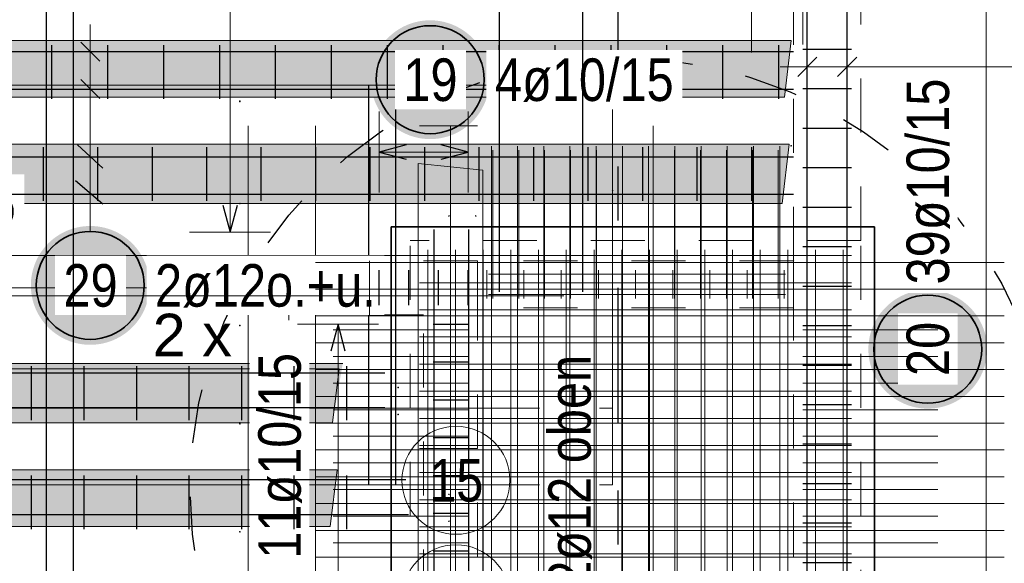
# Model space of a CAD drawing. Header units: millimetres. Extents: x -2.7 to 34.1, y -3.5 to 21.
# Tile 25 of 62: x 4 to 5.8, y 13 to 14. Entities that reach past the tile are written whole.
import ezdxf

# ---------------------------------------------------------------- set-up
doc = ezdxf.new("R2010")
doc.units = ezdxf.units.MM
doc.linetypes.add('DASHDOTX2', pattern=[2, 1, -0.5, 0, -0.5])
doc.linetypes.add('HIDDEN', pattern=[0.375, 0.25, -0.125])
doc.layers.add('Achsen', color=7, linetype='Continuous', lineweight=20)
doc.layers.add('Nplo Bewehrung', color=7, linetype='Continuous', lineweight=20)
doc.styles.add('Arial', font='arial.ttf')
doc.styles.add('Arial Narrow', font='ARIALN.TTF')

msp = doc.modelspace()

# ---------------------------------------------------------------- hatches: boundary and pattern name
at = {"lineweight": 25, "true_color": 0xffffff}
for points in [[(4.855539, 13.934068), (4.855472, 13.937907), (4.855271, 13.941741), (4.854936, 13.945566), (4.854468, 13.949377), (4.853868, 13.953169), (4.853135, 13.956938), (4.852272, 13.960679), (4.851278, 13.964388), (4.850155, 13.96806), (4.848905, 13.97169), (4.847529, 13.975275), (4.846029, 13.978809), (4.844406, 13.982289), (4.842663, 13.98571), (4.840802, 13.989068), (4.838824, 13.992359), (4.836733, 13.995579), (4.834531, 13.998724), (4.83222, 14.001791), (4.829804, 14.004775), (4.827285, 14.007672), (4.824666, 14.01048), (4.821951, 14.013195), (4.819143, 14.015814), (4.816246, 14.018333), (4.813262, 14.020749), (4.810195, 14.02306), (4.80705, 14.025262), (4.80383, 14.027353), (4.800539, 14.029331), (4.797181, 14.031192), (4.79376, 14.032935), (4.79028, 14.034558), (4.786746, 14.036058), (4.783161, 14.037434), (4.779531, 14.038684), (4.775859, 14.039807), (4.77215, 14.040801), (4.768409, 14.041664), (4.76464, 14.042397), (4.760848, 14.042998), (4.757037, 14.043465), (4.753212, 14.0438), (4.749378, 14.044001), (4.745539, 14.044068), (4.7417, 14.044001), (4.737866, 14.0438), (4.734041, 14.043465), (4.73023, 14.042998), (4.726438, 14.042397), (4.722669, 14.041664), (4.718928, 14.040801), (4.715219, 14.039807), (4.711547, 14.038684), (4.707917, 14.037434), (4.704332, 14.036058), (4.700798, 14.034558), (4.697318, 14.032935), (4.693897, 14.031192), (4.690539, 14.029331), (4.687248, 14.027353), (4.684028, 14.025262), (4.680883, 14.02306), (4.677816, 14.020749), (4.674832, 14.018333), (4.671935, 14.015814), (4.669127, 14.013195), (4.666412, 14.01048), (4.663793, 14.007672), (4.661274, 14.004775), (4.658858, 14.001791), (4.656547, 13.998724), (4.654345, 13.995579), (4.652254, 13.992359), (4.650276, 13.989068), (4.648415, 13.98571), (4.646672, 13.982289), (4.645049, 13.978809), (4.643549, 13.975275), (4.642173, 13.97169), (4.640923, 13.96806), (4.6398, 13.964388), (4.638806, 13.960679), (4.637943, 13.956938), (4.63721, 13.953169), (4.63661, 13.949377), (4.636142, 13.945566), (4.635807, 13.941741), (4.635606, 13.937907), (4.635539, 13.934068), (4.635606, 13.930229), (4.635807, 13.926395), (4.636142, 13.92257), (4.63661, 13.918759), (4.63721, 13.914967), (4.637943, 13.911198), (4.638806, 13.907457), (4.6398, 13.903748), (4.640923, 13.900076), (4.642173, 13.896446), (4.643549, 13.892861), (4.645049, 13.889327), (4.646672, 13.885847), (4.648415, 13.882426), (4.650276, 13.879068), (4.652254, 13.875777), (4.654345, 13.872557), (4.656547, 13.869412), (4.658858, 13.866345), (4.661274, 13.863361), (4.663793, 13.860464), (4.666412, 13.857656), (4.669127, 13.854941), (4.671935, 13.852322), (4.674832, 13.849803), (4.677816, 13.847387), (4.680883, 13.845076), (4.684028, 13.842874), (4.687248, 13.840783), (4.690539, 13.838805), (4.693897, 13.836944), (4.697318, 13.835201), (4.700798, 13.833578), (4.704332, 13.832078), (4.707917, 13.830702), (4.711547, 13.829452), (4.715219, 13.828329), (4.718928, 13.827336), (4.722669, 13.826472), (4.726438, 13.825739), (4.73023, 13.825139), (4.734041, 13.824671), (4.737866, 13.824336), (4.7417, 13.824135), (4.745539, 13.824068), (4.749378, 13.824135), (4.753212, 13.824336), (4.757037, 13.824671), (4.760848, 13.825139), (4.76464, 13.825739), (4.768409, 13.826472), (4.77215, 13.827336), (4.775859, 13.828329), (4.779531, 13.829452), (4.783161, 13.830702), (4.786746, 13.832078), (4.79028, 13.833578), (4.79376, 13.835201), (4.797181, 13.836944), (4.800539, 13.838805), (4.80383, 13.840783), (4.80705, 13.842874), (4.810195, 13.845076), (4.813262, 13.847387), (4.816246, 13.849803), (4.819143, 13.852322), (4.821951, 13.854941), (4.824666, 13.857656), (4.827285, 13.860464), (4.829804, 13.863361), (4.83222, 13.866345), (4.834531, 13.869412), (4.836733, 13.872557), (4.838824, 13.875777), (4.840802, 13.879068), (4.842663, 13.882426), (4.844406, 13.885847), (4.846029, 13.889327), (4.847529, 13.892861), (4.848905, 13.896446), (4.850155, 13.900076), (4.851278, 13.903748), (4.852272, 13.907457), (4.853135, 13.911198), (4.853868, 13.914967), (4.854468, 13.918759), (4.854936, 13.92257), (4.855271, 13.926395)], [(5.777131, 13.434898), (5.777064, 13.438737), (5.776863, 13.442571), (5.776529, 13.446396), (5.776061, 13.450207), (5.77546, 13.453999), (5.774727, 13.457768), (5.773864, 13.461509), (5.77287, 13.465218), (5.771747, 13.46889), (5.770497, 13.47252), (5.769121, 13.476105), (5.767621, 13.479639), (5.765999, 13.483119), (5.764255, 13.48654), (5.762394, 13.489898), (5.760417, 13.493189), (5.758325, 13.496409), (5.756123, 13.499554), (5.753812, 13.502621), (5.751396, 13.505605), (5.748877, 13.508502), (5.746259, 13.51131), (5.743544, 13.514025), (5.740736, 13.516644), (5.737838, 13.519163), (5.734854, 13.521579), (5.731788, 13.52389), (5.728642, 13.526092), (5.725422, 13.528183), (5.722131, 13.530161), (5.718773, 13.532022), (5.715352, 13.533765), (5.711872, 13.535388), (5.708338, 13.536888), (5.704753, 13.538264), (5.701123, 13.539514), (5.697451, 13.540637), (5.693743, 13.541631), (5.690002, 13.542494), (5.686233, 13.543227), (5.68244, 13.543827), (5.678629, 13.544295), (5.674804, 13.54463), (5.67097, 13.544831), (5.667131, 13.544898), (5.663292, 13.544831), (5.659458, 13.54463), (5.655633, 13.544295), (5.651822, 13.543827), (5.64803, 13.543227), (5.644261, 13.542494), (5.64052, 13.541631), (5.636811, 13.540637), (5.633139, 13.539514), (5.629509, 13.538264), (5.625925, 13.536888), (5.62239, 13.535388), (5.61891, 13.533765), (5.615489, 13.532022), (5.612131, 13.530161), (5.60884, 13.528183), (5.60562, 13.526092), (5.602475, 13.52389), (5.599408, 13.521579), (5.596425, 13.519163), (5.593527, 13.516644), (5.590719, 13.514025), (5.588004, 13.51131), (5.585385, 13.508502), (5.582866, 13.505605), (5.58045, 13.502621), (5.578139, 13.499554), (5.575937, 13.496409), (5.573846, 13.493189), (5.571868, 13.489898), (5.570007, 13.48654), (5.568264, 13.483119), (5.566641, 13.479639), (5.565141, 13.476105), (5.563765, 13.47252), (5.562515, 13.46889), (5.561392, 13.465218), (5.560399, 13.461509), (5.559535, 13.457768), (5.558802, 13.453999), (5.558202, 13.450207), (5.557734, 13.446396), (5.557399, 13.442571), (5.557198, 13.438737), (5.557131, 13.434898), (5.557198, 13.431059), (5.557399, 13.427225), (5.557734, 13.4234), (5.558202, 13.419589), (5.558802, 13.415797), (5.559535, 13.412028), (5.560399, 13.408287), (5.561392, 13.404578), (5.562515, 13.400906), (5.563765, 13.397276), (5.565141, 13.393691), (5.566641, 13.390157), (5.568264, 13.386677), (5.570007, 13.383256), (5.571868, 13.379898), (5.573846, 13.376607), (5.575937, 13.373387), (5.578139, 13.370242), (5.58045, 13.367175), (5.582866, 13.364191), (5.585385, 13.361294), (5.588004, 13.358486), (5.590719, 13.355771), (5.593527, 13.353152), (5.596425, 13.350633), (5.599408, 13.348217), (5.602475, 13.345906), (5.60562, 13.343704), (5.60884, 13.341613), (5.612131, 13.339635), (5.615489, 13.337774), (5.61891, 13.336031), (5.62239, 13.334408), (5.625925, 13.332908), (5.629509, 13.331532), (5.633139, 13.330282), (5.636811, 13.329159), (5.64052, 13.328165), (5.644261, 13.327302), (5.64803, 13.326569), (5.651822, 13.325968), (5.655633, 13.325501), (5.659458, 13.325166), (5.663292, 13.324965), (5.667131, 13.324898), (5.67097, 13.324965), (5.674804, 13.325166), (5.678629, 13.325501), (5.68244, 13.325968), (5.686233, 13.326569), (5.690002, 13.327302), (5.693743, 13.328165), (5.697451, 13.329159), (5.701123, 13.330282), (5.704753, 13.331532), (5.708338, 13.332908), (5.711872, 13.334408), (5.715352, 13.336031), (5.718773, 13.337774), (5.722131, 13.339635), (5.725422, 13.341613), (5.728642, 13.343704), (5.731788, 13.345906), (5.734854, 13.348217), (5.737838, 13.350633), (5.740736, 13.353152), (5.743544, 13.355771), (5.746259, 13.358486), (5.748877, 13.361294), (5.751396, 13.364191), (5.753812, 13.367175), (5.756123, 13.370242), (5.758325, 13.373387), (5.760417, 13.376607), (5.762394, 13.379898), (5.764255, 13.383256), (5.765999, 13.386677), (5.767621, 13.390157), (5.769121, 13.393691), (5.770497, 13.397276), (5.771747, 13.400906), (5.77287, 13.404578), (5.773864, 13.408287), (5.774727, 13.412028), (5.77546, 13.415797), (5.776061, 13.419589), (5.776529, 13.4234), (5.776863, 13.427225)]]:
    msp.add_hatch(color=7, dxfattribs=at).paths.add_polyline_path(points)
at = {"lineweight": 25, "true_color": 0xc6ffc6}
msp.add_hatch(color=254, dxfattribs=at).paths.add_polyline_path([(3.338464, 14.00654), (5.414191, 14.00654), (5.401664, 13.90157), (3.325936, 13.90157)])
at = {"lineweight": 25, "true_color": 0xc1ffc1}
msp.add_hatch(color=254, dxfattribs=at).paths.add_polyline_path([(3.338464, 13.814577), (5.410229, 13.814577), (5.397702, 13.704607), (3.325936, 13.704607)])
at = {"lineweight": 25, "true_color": 0xbbffbb}
msp.add_hatch(color=254, dxfattribs=at).paths.add_polyline_path([(3.333194, 13.40877), (4.583648, 13.40877), (4.564556, 13.2988), (3.325936, 13.2988)])
at = {"lineweight": 25, "true_color": 0xb3ffb3}
msp.add_hatch(color=71, dxfattribs=at).paths.add_polyline_path([(3.338464, 13.211806), (4.573121, 13.211806), (4.560594, 13.106837), (3.325936, 13.106837)])

# ---------------------------------------------------------------- linework, layer by layer
at = {"color": 5, "linetype": 'Continuous', "lineweight": 18, "ltscale": 2}
for p, q in [((4.374987, 13.651772), (4.374987, 17.943351)), ((5.775, 11.723851), (5.775, 14.50247)), ((5.340491, 13.984741), (5.340491, 14.134741)), ((5.435873, 14.149445), (5.435873, 13.999445)), ((4.115957, 14.03604), (4.115957, 13.86677)), ((5.443873, 14.032933), (5.443873, 13.882933)), ((5.517873, 14.032933), (5.517873, 13.882933)), ((4.190957, 13.98604), (4.040957, 13.98604)), ((5.393873, 13.957933), (5.567873, 13.957933)), ((4.190957, 13.91677), (4.040957, 13.91677)), ((4.115957, 13.653108), (4.115957, 13.86677)), ((4.65087, 13.875), (4.65087, 13.725)), ((4.815872, 13.725), (4.815872, 13.875)), ((4.815872, 13.8), (4.65087, 13.8)), ((4.299987, 13.651772), (4.449987, 13.651772)), ((4.65, 13.48127), (4.5, 13.48127)), ((4.575, 12.781267), (4.575, 13.48127))]:
    msp.add_line(p, q, dxfattribs=at)
at = {"color": 7, "linetype": 'HIDDEN', "lineweight": 18, "ltscale": 0.25}
for p, q in [((5.418373, 13.59877), (5.418373, 14.53497)), ((5.543373, 13.63627), (5.543373, 14.53497)), ((5.543373, 13.63627), (4.708372, 13.63627)), ((5.543373, 12.72627), (5.543373, 13.63627)), ((5.418373, 13.59877), (4.833372, 13.59877)), ((4.833372, 13.51127), (4.833372, 13.59877)), ((5.418373, 13.51127), (5.418373, 13.59877)), ((4.733372, 13.49877), (4.63337, 13.49877)), ((4.733372, 12.763767), (4.733372, 13.49877)), ((4.833372, 12.85127), (4.833372, 13.51127)), ((5.418373, 12.85127), (5.418373, 13.51127))]:
    msp.add_line(p, q, dxfattribs=at)
at = {"color": 3, "linetype": 'Continuous', "lineweight": 25, "ltscale": 2}
for p, q in [((5.443873, 11.714965), (5.443873, 14.539965)), ((5.517873, 11.714965), (5.517873, 14.539965)), ((4.044439, 13.99827), (4.044439, 13.89877)), ((4.133635, 13.968362), (4.098279, 14.003718)), ((4.147982, 13.99827), (4.147982, 13.89877)), ((4.251524, 13.99827), (4.251524, 13.89877)), ((4.355067, 13.99827), (4.355067, 13.89877)), ((4.458609, 13.99827), (4.458609, 13.89877)), ((4.562151, 13.99827), (4.562151, 13.89877)), ((4.665694, 13.99827), (4.665694, 13.89877)), ((4.769236, 13.99827), (4.769236, 13.89877)), ((4.872779, 13.99827), (4.872779, 13.89877)), ((4.976321, 13.99827), (4.976321, 13.89877)), ((5.079863, 13.99827), (5.079863, 13.89877)), ((5.183406, 13.99827), (5.183406, 13.89877)), ((5.286948, 13.99827), (5.286948, 13.89877)), ((5.390491, 13.99827), (5.390491, 13.89877)), ((5.435873, 13.990619), (5.525873, 13.990619)), ((3.368188, 13.98604), (5.418188, 13.98604)), ((5.46155, 13.97561), (5.426195, 13.940255)), ((5.53555, 13.97561), (5.500195, 13.940255)), ((4.133635, 13.899092), (4.098279, 13.934447)), ((3.368188, 13.91677), (5.418188, 13.91677)), ((4.631216, 13.92377), (4.631216, 13.18377)), ((4.681044, 13.92377), (4.681044, 13.18377)), ((5.435873, 13.917498), (5.525873, 13.917498)), ((5.435873, 13.844376), (5.525873, 13.844376)), ((4.129437, 13.809107), (4.129437, 13.709607)), ((4.230358, 13.809107), (4.230358, 13.709607)), ((4.331279, 13.809107), (4.331279, 13.709607)), ((4.4322, 13.809107), (4.4322, 13.709607)), ((4.533121, 13.809107), (4.533121, 13.709607)), ((4.634043, 13.809107), (4.634043, 13.709607)), ((4.70087, 13.813397), (4.65087, 13.8)), ((4.734964, 13.809107), (4.734964, 13.709607)), ((4.815872, 13.8), (4.765872, 13.813397)), ((4.835885, 13.809107), (4.835885, 13.709607)), ((4.936806, 13.809107), (4.936806, 13.709607)), ((5.037727, 13.809107), (5.037727, 13.709607)), ((5.138648, 13.809107), (5.138648, 13.709607)), ((5.239569, 13.809107), (5.239569, 13.709607)), ((5.340491, 13.809107), (5.340491, 13.709607)), ((3.368188, 13.791323), (5.418188, 13.791323)), ((4.65087, 13.8), (4.70087, 13.786603)), ((4.765872, 13.786603), (4.815872, 13.8)), ((5.435873, 13.771255), (5.525873, 13.771255)), ((4.361589, 13.701772), (4.374987, 13.651772)), ((4.374987, 13.651772), (4.388384, 13.701772)), ((5.435873, 13.698133), (5.525873, 13.698133)), ((4.753206, 12.30682), (4.753206, 13.65682)), ((4.81695, 12.30682), (4.81695, 13.65682)), ((5.435873, 13.625012), (5.525873, 13.625012)), ((4.760871, 13.51627), (4.760871, 13.58127)), ((4.815872, 13.51627), (4.815872, 13.58127)), ((5.435873, 13.55189), (5.525873, 13.55189)), ((4.575, 13.48127), (4.561603, 13.43127)), ((4.588397, 13.43127), (4.575, 13.48127)), ((4.750872, 13.48127), (4.815872, 13.48127)), ((5.435873, 13.478768), (5.525873, 13.478768)), ((4.750872, 13.411269), (4.815872, 13.411269)), ((5.435873, 13.405647), (5.525873, 13.405647)), ((4.00674, 13.4033), (4.00674, 13.3038)), ((4.104031, 13.4033), (4.104031, 13.3038)), ((4.201323, 13.4033), (4.201323, 13.3038)), ((4.298615, 13.4033), (4.298615, 13.3038)), ((4.395907, 13.4033), (4.395907, 13.3038)), ((4.590491, 13.4033), (4.590491, 13.3038)), ((4.750872, 13.341269), (4.815872, 13.341269)), ((5.435873, 13.332525), (5.525873, 13.332525)), ((4.750872, 13.271269), (4.815872, 13.271269)), ((5.435873, 13.259404), (5.525873, 13.259404)), ((4.00674, 13.201337), (4.00674, 13.101837)), ((4.104031, 13.201337), (4.104031, 13.101837)), ((4.201323, 13.201337), (4.201323, 13.101837)), ((4.298615, 13.201337), (4.298615, 13.101837)), ((4.395907, 13.201337), (4.395907, 13.101837)), ((4.590491, 13.201337), (4.590491, 13.101837)), ((4.750872, 13.201269), (4.815872, 13.201269)), ((5.435873, 13.186282), (5.525873, 13.186282)), ((4.750872, 13.131268), (4.815872, 13.131268)), ((5.435873, 13.113161), (5.525873, 13.113161)), ((4.750872, 13.061268), (4.815872, 13.061268)), ((5.435873, 13.040039), (5.525873, 13.040039))]:
    msp.add_line(p, q, dxfattribs=at)
at = {"color": 9, "linetype": 'Continuous', "lineweight": 0}
for p, q in [((3.338464, 14.00654), (5.414191, 14.00654)), ((5.414191, 14.00654), (5.401664, 13.90157)), ((5.083372, 13.92377), (3.329883, 13.92377)), ((5.083372, 13.92377), (5.083372, 13.18377)), ((5.401664, 13.90157), (3.325936, 13.90157)), ((4.408372, 12.466259), (4.408372, 13.84877)), ((4.533372, 12.466259), (4.533372, 13.84877)), ((4.725778, 13.84877), (4.833116, 13.84877)), ((4.783372, 12.481259), (4.783372, 13.84877)), ((5.158372, 12.466259), (5.158372, 13.84877)), ((3.338464, 13.814577), (5.410229, 13.814577)), ((5.410229, 13.814577), (5.397702, 13.704607)), ((4.72333, 12.391951), (4.72333, 13.778951)), ((4.72333, 13.778951), (4.843299, 13.766423)), ((4.843299, 13.766423), (4.843299, 12.379423)), ((5.397702, 13.704607), (3.325936, 13.704607)), ((4.483959, 13.488498), (4.483959, 13.608467)), ((4.612359, 13.54877), (3.329883, 13.54877)), ((4.583648, 13.40877), (3.333194, 13.40877)), ((3.338464, 13.39877), (4.577083, 13.39877)), ((4.577083, 13.39877), (4.564556, 13.2988)), ((5.083372, 13.325999), (3.329883, 13.325999)), ((4.564556, 13.2988), (3.325936, 13.2988)), ((4.725778, 13.250999), (4.833116, 13.250999)), ((3.338464, 13.211806), (4.573121, 13.211806)), ((4.573121, 13.211806), (4.560594, 13.106837)), ((5.083372, 13.18377), (3.329883, 13.18377)), ((4.560594, 13.106837), (3.325936, 13.106837))]:
    msp.add_line(p, q, dxfattribs=at)
at = {"color": 3, "linetype": 'Continuous', "lineweight": 25}
for p, q in [((4.092492, 13.813158), (4.139482, 13.769927)), ((4.088733, 13.747372), (4.139482, 13.704141))]:
    msp.add_line(p, q, dxfattribs=at)
at = {"color": 2, "linetype": 'Continuous', "lineweight": 35, "ltscale": 2}
for centre in [(4.745539, 13.934068), (5.667131, 13.434898)]:
    msp.add_circle(centre, 0.1, dxfattribs=at)
at = {"color": 3, "linetype": 'HIDDEN', "lineweight": 25, "ltscale": 0.25}
msp.add_circle((5.101019, 13.174405), 0.8, dxfattribs=at)
at = {"color": 9, "linetype": 'Continuous', "lineweight": 0}
for centre in [(4.392991, 13.894608), (4.392991, 13.89377), (5.414191, 13.811823), (5.083372, 13.729053), (4.392991, 13.704607), (4.780206, 13.68182), (4.82995, 13.68182), (5.418373, 13.598772), (4.392991, 13.478801), (4.686303, 13.363946), (4.686303, 13.314202), (4.392991, 13.2988), (4.392991, 13.296838), (4.780206, 13.16598), (4.780206, 13.116236), (4.392991, 13.096837)]:
    msp.add_circle(centre, 0.000555, dxfattribs=at)
at = {"color": 9, "linetype": 'Continuous', "lineweight": 0, "ltscale": 2}
for centre in [(4.793275, 13.192136), (4.793275, 12.97265)]:
    msp.add_circle(centre, 0.1, dxfattribs=at)
at = {"layer": 'Achsen', "color": 3, "linetype": 'DASHDOTX2', "lineweight": 25, "ltscale": 0.25}
msp.add_line((5.093394, 19.548436), (5.093394, 6.034417), dxfattribs=at)
at = {"layer": 'Achsen', "color": 2, "linetype": 'Continuous', "lineweight": 35}
for p, q in [((5.568373, 13.66127), (4.673017, 13.66127)), ((5.568373, 12.772491), (5.568373, 13.66127))]:
    msp.add_line(p, q, dxfattribs=at)
at = {"layer": 'Nplo Bewehrung', "color": 9, "linetype": 'Continuous', "lineweight": 0, "ltscale": 2}
for p, q in [((4.858872, 12.535896), (4.858872, 13.810896)), ((4.907418, 12.535896), (4.907418, 13.810896)), ((5.1016, 12.535896), (5.1016, 13.810896)), ((5.150145, 12.535896), (5.150145, 13.810896)), ((5.198691, 12.535896), (5.198691, 13.810896)), ((5.247236, 12.535896), (5.247236, 13.810896)), ((5.295782, 12.535896), (5.295782, 13.810896)), ((5.344327, 12.535896), (5.344327, 13.810896)), ((5.392873, 12.535896), (5.392873, 13.810896)), ((4.861372, 13.52877), (4.861372, 13.80377)), ((4.909463, 13.52877), (4.909463, 13.80377)), ((4.957554, 13.52877), (4.957554, 13.80377)), ((5.005645, 13.52877), (5.005645, 13.80377)), ((5.053736, 13.52877), (5.053736, 13.80377)), ((5.101827, 13.52877), (5.101827, 13.80377)), ((5.149918, 13.52877), (5.149918, 13.80377)), ((5.198009, 13.52877), (5.198009, 13.80377)), ((5.2461, 13.52877), (5.2461, 13.80377)), ((5.294191, 13.52877), (5.294191, 13.80377)), ((5.342282, 13.52877), (5.342282, 13.80377)), ((5.390373, 13.52877), (5.390373, 13.80377)), ((3.643175, 13.60877), (4.993175, 13.60877)), ((4.725872, 13.60827), (5.525873, 13.60827)), ((4.741372, 12.74377), (4.741372, 13.61877)), ((4.792639, 12.74377), (4.792639, 13.61877)), ((4.843905, 12.74377), (4.843905, 13.61877)), ((4.895172, 12.74377), (4.895172, 13.61877)), ((4.946439, 12.74377), (4.946439, 13.61877)), ((5.100239, 12.74377), (5.100239, 13.61877)), ((5.151505, 12.74377), (5.151505, 13.61877)), ((5.202772, 12.74377), (5.202772, 13.61877)), ((5.254038, 12.74377), (5.254038, 13.61877)), ((5.305305, 12.74377), (5.305305, 13.61877)), ((5.356572, 12.74377), (5.356572, 13.61877)), ((5.407838, 12.74377), (5.407838, 13.61877)), ((5.459105, 12.74377), (5.459105, 13.61877)), ((5.510372, 12.74377), (5.510372, 13.61877)), ((4.850372, 13.52877), (4.850372, 13.58127)), ((4.853372, 13.573772), (5.403373, 13.573772)), ((4.919247, 13.52877), (4.919247, 13.58127)), ((4.988122, 13.52877), (4.988122, 13.58127)), ((5.056997, 13.52877), (5.056997, 13.58127)), ((5.125872, 13.52877), (5.125872, 13.58127)), ((5.194747, 13.52877), (5.194747, 13.58127)), ((5.263622, 13.52877), (5.263622, 13.58127)), ((5.332497, 13.52877), (5.332497, 13.58127)), ((5.401372, 13.52877), (5.401372, 13.58127)), ((4.853372, 13.536272), (5.403373, 13.536272)), ((4.565872, 13.47077), (4.815872, 13.47077)), ((4.565872, 13.421478), (4.815872, 13.421478)), ((4.565872, 13.372186), (4.815872, 13.372186)), ((5.435872, 13.372186), (5.685873, 13.372186)), ((4.565872, 13.322895), (4.815872, 13.322895)), ((5.435872, 13.322895), (5.685873, 13.322895)), ((4.565872, 13.273603), (4.815872, 13.273603)), ((5.435872, 13.273603), (5.685873, 13.273603)), ((4.565872, 13.224311), (4.815872, 13.224311)), ((5.435872, 13.224311), (5.685873, 13.224311)), ((4.565872, 13.17502), (4.815872, 13.17502)), ((5.435872, 13.17502), (5.685873, 13.17502)), ((4.565872, 13.125728), (4.815872, 13.125728)), ((5.435872, 13.125728), (5.685873, 13.125728)), ((4.565872, 13.076437), (4.815872, 13.076437)), ((5.435872, 13.076437), (5.685873, 13.076437))]:
    msp.add_line(p, q, dxfattribs=at)

# ---------------------------------------------------------------- texts
at = {"color": 2, "lineweight": 35, "style": 'Arial'}
msp.add_text('2 x', height=0.07875, dxfattribs=at).set_placement((4.231546, 13.421893))
at = {"color": 9, "lineweight": 0, "insert": (4.743662, 13.231511), "char_height": 0.07875, "attachment_point": 1, "line_spacing_factor": 0.9, "style": 'Arial Narrow'}
msp.add_mtext('15', dxfattribs=at)

# ---------------------------------------------------------------- next in the draw order: texts
at = {"color": 2, "lineweight": 35, "char_height": 0.07875, "attachment_point": 1, "rotation": 90, "line_spacing_factor": 0.9, "style": 'Arial Narrow', "bg_fill": 3, "box_fill_scale": 1.2, "bg_fill_color": 256, "bg_fill_true_color": 13158600, "bg_fill_transparency": 0}
for s, insert in [('39ø10/15', (5.627756, 13.554898)), ('11ø10/15', (4.427154, 13.046785)), ('2ø12 oben', (4.964318, 12.993076)), ('20', (5.627756, 13.385285))]:
    msp.add_mtext(s, dxfattribs=dict(at, insert=insert))
at = {"color": 2, "lineweight": 35, "char_height": 0.07875, "attachment_point": 1, "line_spacing_factor": 0.9, "style": 'Arial Narrow', "bg_fill": 3, "box_fill_scale": 1.2, "bg_fill_color": 256, "bg_fill_true_color": 13158600, "bg_fill_transparency": 0}
for s, insert in [('19', (4.695926, 13.973443)), ('4ø10/15', (4.865539, 13.973443)), ('10ø10/15', (3.596939, 13.743208))]:
    msp.add_mtext(s, dxfattribs=dict(at, insert=insert))

# ---------------------------------------------------------------- next in the draw order: hatches: boundary and pattern name
at = {"lineweight": 25, "true_color": 0xffffff}
msp.add_hatch(color=7, dxfattribs=at).paths.add_polyline_path([(4.225957, 13.553108), (4.22589, 13.556947), (4.225689, 13.560781), (4.225354, 13.564606), (4.224887, 13.568417), (4.224286, 13.572209), (4.223553, 13.575978), (4.22269, 13.579719), (4.221696, 13.583428), (4.220573, 13.5871), (4.219323, 13.59073), (4.217947, 13.594314), (4.216447, 13.597849), (4.214824, 13.601328), (4.213081, 13.60475), (4.21122, 13.608108), (4.209242, 13.611399), (4.207151, 13.614619), (4.204949, 13.617764), (4.202638, 13.62083), (4.200222, 13.623814), (4.197703, 13.626712), (4.195084, 13.62952), (4.19237, 13.632235), (4.189561, 13.634854), (4.186664, 13.637373), (4.18368, 13.639789), (4.180613, 13.6421), (4.177468, 13.644302), (4.174248, 13.646393), (4.170957, 13.64837), (4.167599, 13.650232), (4.164178, 13.651975), (4.160698, 13.653598), (4.157164, 13.655098), (4.153579, 13.656474), (4.149949, 13.657724), (4.146277, 13.658846), (4.142568, 13.65984), (4.138827, 13.660704), (4.135058, 13.661436), (4.131266, 13.662037), (4.127455, 13.662505), (4.12363, 13.66284), (4.119796, 13.663041), (4.115957, 13.663108), (4.112118, 13.663041), (4.108284, 13.66284), (4.104459, 13.662505), (4.100648, 13.662037), (4.096856, 13.661436), (4.093087, 13.660704), (4.089346, 13.65984), (4.085637, 13.658846), (4.081965, 13.657724), (4.078335, 13.656474), (4.07475, 13.655098), (4.071216, 13.653598), (4.067736, 13.651975), (4.064315, 13.650232), (4.060957, 13.64837), (4.057666, 13.646393), (4.054446, 13.644302), (4.051301, 13.6421), (4.048234, 13.639789), (4.04525, 13.637373), (4.042353, 13.634854), (4.039545, 13.632235), (4.03683, 13.62952), (4.034211, 13.626712), (4.031692, 13.623814), (4.029276, 13.62083), (4.026965, 13.617764), (4.024763, 13.614619), (4.022672, 13.611399), (4.020694, 13.608108), (4.018833, 13.60475), (4.01709, 13.601328), (4.015467, 13.597849), (4.013967, 13.594314), (4.012591, 13.59073), (4.011341, 13.5871), (4.010218, 13.583428), (4.009225, 13.579719), (4.008361, 13.575978), (4.007628, 13.572209), (4.007028, 13.568417), (4.00656, 13.564606), (4.006225, 13.560781), (4.006024, 13.556947), (4.005957, 13.553108), (4.006024, 13.549269), (4.006225, 13.545434), (4.00656, 13.54161), (4.007028, 13.537799), (4.007628, 13.534006), (4.008361, 13.530237), (4.009225, 13.526496), (4.010218, 13.522788), (4.011341, 13.519116), (4.012591, 13.515485), (4.013967, 13.511901), (4.015467, 13.508367), (4.01709, 13.504887), (4.018833, 13.501466), (4.020694, 13.498108), (4.022672, 13.494817), (4.024763, 13.491596), (4.026965, 13.488451), (4.029276, 13.485385), (4.031692, 13.482401), (4.034211, 13.479503), (4.03683, 13.476695), (4.039545, 13.47398), (4.042353, 13.471362), (4.04525, 13.468843), (4.048234, 13.466426), (4.051301, 13.464116), (4.054446, 13.461914), (4.057666, 13.459822), (4.060957, 13.457845), (4.064315, 13.455983), (4.067736, 13.45424), (4.071216, 13.452618), (4.07475, 13.451117), (4.078335, 13.449741), (4.081965, 13.448491), (4.085637, 13.447369), (4.089346, 13.446375), (4.093087, 13.445511), (4.096856, 13.444779), (4.100648, 13.444178), (4.104459, 13.44371), (4.108284, 13.443376), (4.112118, 13.443175), (4.115957, 13.443108), (4.119796, 13.443175), (4.12363, 13.443376), (4.127455, 13.44371), (4.131266, 13.444178), (4.135058, 13.444779), (4.138827, 13.445511), (4.142568, 13.446375), (4.146277, 13.447369), (4.149949, 13.448491), (4.153579, 13.449741), (4.157164, 13.451117), (4.160698, 13.452618), (4.164178, 13.45424), (4.167599, 13.455983), (4.170957, 13.457845), (4.174248, 13.459822), (4.177468, 13.461914), (4.180613, 13.464116), (4.18368, 13.466426), (4.186664, 13.468843), (4.189561, 13.471362), (4.19237, 13.47398), (4.195084, 13.476695), (4.197703, 13.479503), (4.200222, 13.482401), (4.202638, 13.485385), (4.204949, 13.488451), (4.207151, 13.491596), (4.209242, 13.494817), (4.21122, 13.498108), (4.213081, 13.501466), (4.214824, 13.504887), (4.216447, 13.508367), (4.217947, 13.511901), (4.219323, 13.515485), (4.220573, 13.519116), (4.221696, 13.522788), (4.22269, 13.526496), (4.223553, 13.530237), (4.224286, 13.534006), (4.224887, 13.537799), (4.225354, 13.54161), (4.225689, 13.545434)])

# ---------------------------------------------------------------- next in the draw order: linework, layer by layer
at = {"color": 3, "linetype": 'Continuous', "lineweight": 25, "ltscale": 2}
for p, q in [((4.035188, 11.016351), (4.035188, 17.956351)), ((4.874024, 13.54127), (4.874024, 17.946351)), ((5.028111, 13.54127), (5.028111, 17.946351)), ((4.028516, 13.809107), (4.028516, 13.709607)), ((3.368188, 13.722053), (5.418188, 13.722053)), ((3.311303, 13.391446), (4.661303, 13.391446)), ((4.493199, 13.4033), (4.493199, 13.3038)), ((3.311303, 13.326702), (4.661303, 13.326702)), ((3.350206, 13.19348), (4.700206, 13.19348)), ((4.493199, 13.201337), (4.493199, 13.101837)), ((3.355206, 13.128736), (4.705206, 13.128736))]:
    msp.add_line(p, q, dxfattribs=at)
at = {"color": 5, "linetype": 'Continuous', "lineweight": 18, "ltscale": 2}
msp.add_line((5.844143, 13.957933), (5.567873, 13.957933), dxfattribs=at)
at = {"color": 7, "linetype": 'HIDDEN', "lineweight": 18, "ltscale": 0.25}
msp.add_line((5.418373, 13.51127), (4.833372, 13.51127), dxfattribs=at)
at = {"color": 2, "linetype": 'Continuous', "lineweight": 35, "ltscale": 2}
msp.add_circle((4.115957, 13.553108), 0.1, dxfattribs=at)
at = {"layer": 'Nplo Bewehrung', "color": 9, "linetype": 'Continuous', "lineweight": 0, "ltscale": 2}
for p, q in [((4.955963, 12.535896), (4.955963, 13.810896)), ((5.004509, 12.535896), (5.004509, 13.810896)), ((5.053054, 12.535896), (5.053054, 13.810896)), ((4.997705, 12.74377), (4.997705, 13.61877)), ((5.048972, 12.74377), (5.048972, 13.61877)), ((4.533372, 13.49649), (5.808372, 13.49649)), ((5.435872, 13.47077), (5.685873, 13.47077)), ((4.533372, 13.446851), (5.808372, 13.446851)), ((4.725872, 13.457564), (5.525873, 13.457564)), ((4.725872, 13.407329), (5.525873, 13.407329)), ((5.435872, 13.421478), (5.685873, 13.421478)), ((4.533372, 13.397211), (5.808372, 13.397211)), ((4.725872, 13.357093), (5.525873, 13.357093)), ((4.533372, 13.347571), (5.808372, 13.347571)), ((4.533372, 13.297932), (5.808372, 13.297932)), ((4.725872, 13.306858), (5.525873, 13.306858)), ((4.533372, 13.248292), (5.808372, 13.248292)), ((4.725872, 13.256623), (5.525873, 13.256623)), ((4.725872, 13.206388), (5.525873, 13.206388)), ((4.533372, 13.198653), (5.808372, 13.198653)), ((4.533372, 13.149013), (5.808372, 13.149013)), ((4.725872, 13.156152), (5.525873, 13.156152)), ((4.533372, 13.099373), (5.808372, 13.099373)), ((4.725872, 13.105917), (5.525873, 13.105917)), ((4.533372, 13.049734), (5.808372, 13.049734)), ((4.725872, 13.055682), (5.525873, 13.055682))]:
    msp.add_line(p, q, dxfattribs=at)

# ---------------------------------------------------------------- next in the draw order: texts
at = {"color": 2, "lineweight": 35, "insert": (4.235957, 13.592483), "char_height": 0.07875, "attachment_point": 1, "line_spacing_factor": 0.9, "style": 'Arial Narrow', "bg_fill": 3, "box_fill_scale": 1.2, "bg_fill_color": 256, "bg_fill_true_color": 13158600, "bg_fill_transparency": 0}
msp.add_mtext('2ø12o.+u.', dxfattribs=at)

# ---------------------------------------------------------------- next in the draw order: linework, layer by layer
at = {"color": 7, "linetype": 'HIDDEN', "lineweight": 18, "ltscale": 0.25}
for p, q in [((4.708372, 12.72627), (4.708372, 13.63627)), ((4.833372, 13.59877), (4.63337, 13.59877)), ((4.63337, 13.49877), (4.63337, 13.59877))]:
    msp.add_line(p, q, dxfattribs=at)
at = {"color": 3, "linetype": 'Continuous', "lineweight": 25, "ltscale": 2}
for p, q in [((4.65087, 13.51627), (4.65087, 13.58127)), ((4.705871, 13.51627), (4.705871, 13.58127))]:
    msp.add_line(p, q, dxfattribs=at)
at = {"layer": 'Achsen', "color": 2, "linetype": 'Continuous', "lineweight": 35}
msp.add_line((4.673017, 12.690914), (4.673017, 13.66127), dxfattribs=at)
at = {"layer": 'Nplo Bewehrung', "color": 9, "linetype": 'Continuous', "lineweight": 0, "ltscale": 2}
for p, q in [((4.533372, 13.59577), (5.808372, 13.59577)), ((4.725872, 13.558034), (5.525873, 13.558034)), ((4.533372, 13.54613), (5.808372, 13.54613)), ((4.725872, 13.507799), (5.525873, 13.507799))]:
    msp.add_line(p, q, dxfattribs=at)

# ---------------------------------------------------------------- next in the draw order: texts
at = {"color": 2, "lineweight": 35, "insert": (4.066345, 13.592483), "char_height": 0.07875, "attachment_point": 1, "line_spacing_factor": 0.9, "style": 'Arial Narrow', "bg_fill": 3, "box_fill_scale": 1.2, "bg_fill_color": 256, "bg_fill_true_color": 13158600, "bg_fill_transparency": 0}
msp.add_mtext('29', dxfattribs=at)

# ---------------------------------------------------------------- next in the draw order: linework, layer by layer
at = {"color": 3, "linetype": 'Continuous', "lineweight": 25, "ltscale": 2}
msp.add_line((4.085125, 11.016351), (4.085125, 17.956351), dxfattribs=at)
at = {"layer": 'Nplo Bewehrung', "color": 9, "linetype": 'Continuous', "lineweight": 0, "ltscale": 2}
msp.add_line((3.643175, 13.53377), (4.993175, 13.53377), dxfattribs=at)

doc.saveas('drawing.dxf')
